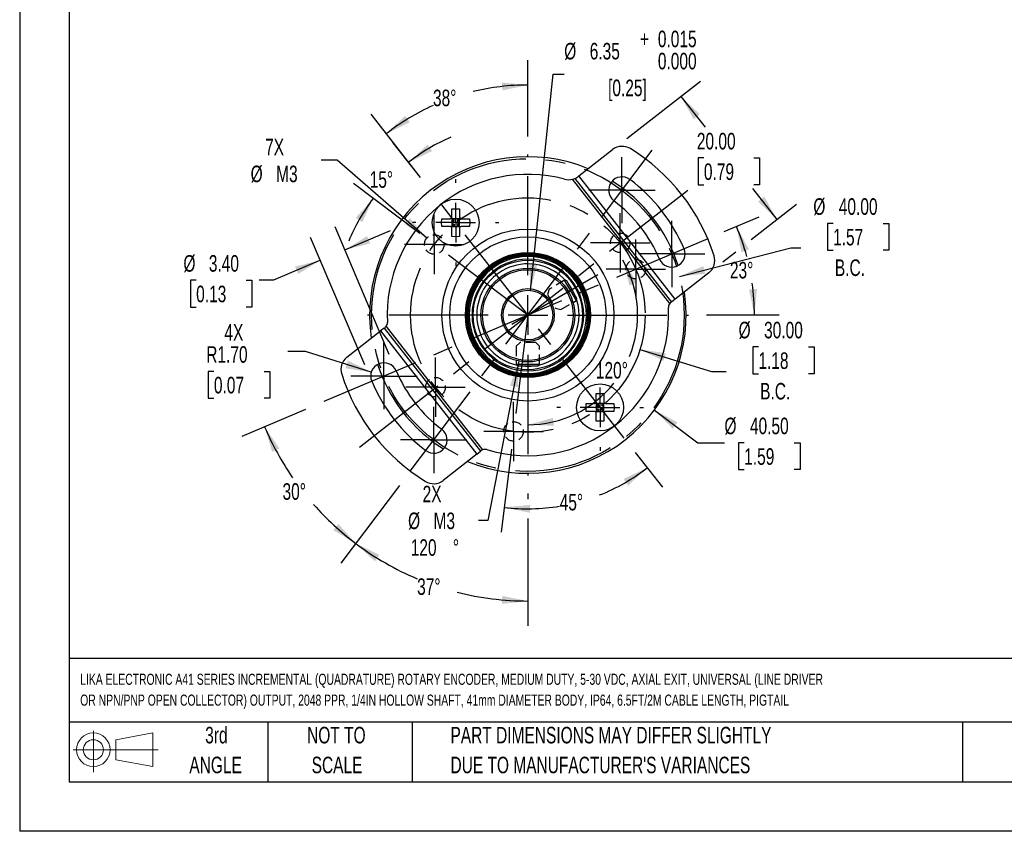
# Model space of a CAD drawing. Header units: millimetres. Extents: x 0 to 279, y 0 to 216.
# Tile 1 of 4: x 0 to 126, y 0 to 104. Entities that reach past the tile are written whole.
import ezdxf

# ---------------------------------------------------------------- set-up
doc = ezdxf.new("R2010")
doc.units = ezdxf.units.MM
doc.linetypes.add('CENTERX2', pattern=[20.32, 12.7, -2.54, 2.54, -2.54])
doc.linetypes.add('HIDDEN', pattern=[1.905, 1.27, -0.635])
for name, color, linetype in [('CENTER', 40, 'CENTERX2'), ('HIDDEN', 102, 'HIDDEN'), ('SLD-DEFPOINTS', 7, 'Continuous')]:
    doc.layers.add(name, color=color, linetype=linetype)
doc.layers.add('DIMENSIONS', color=140, linetype='Continuous', lineweight=25)
doc.layers.add('TEXT', color=140, linetype='Continuous', lineweight=25)
doc.styles.add('SLDTEXTSTYLE0', font='TXT', dxfattribs={"width": 0.7})
doc.dimstyles.new('SLDDIMSTYLE0', dxfattribs={"dimtxt": 2.158008, "dimasz": 3.302, "dimexe": 0, "dimexo": 0.0625, "dimgap": 0.539502, "dimtad": 0, "dimtih": 1, "dimtoh": 1, "dimrnd": 1e-09, "dimzin": 4, "dimdsep": 46, "dimtxsty": 'SLDTEXTSTYLE0', "dimsah": 1, "dimcen": 0, "dimadec": 0, "dimazin": 1, "dimtfac": 1, "dimtofl": 0, "dimtmove": 0, "dimatfit": 3, "dimfxl": 0, "dimfrac": 2, "dimtolj": 1, "dimtzin": 12, "dimarcsym": 0})
doc.dimstyles.new('SLDDIMSTYLE1', dxfattribs={"dimtxt": 2.158008, "dimasz": 3.302, "dimexe": 0, "dimexo": 0.0625, "dimgap": 0.539502, "dimtad": 0, "dimtih": 1, "dimtoh": 1, "dimdec": 4, "dimzin": 12, "dimdsep": 46, "dimtxsty": 'SLDTEXTSTYLE0', "dimsah": 1, "dimcen": 0.09, "dimadec": 0, "dimazin": 3, "dimtfac": 1, "dimtdec": 0, "dimtofl": 0, "dimtmove": 0, "dimatfit": 3, "dimfxl": 0, "dimfrac": 2, "dimtolj": 1, "dimtzin": 12, "dimarcsym": 0})
doc.dimstyles.new('SLDDIMSTYLE2', dxfattribs={"dimtxt": 2.158008, "dimasz": 3.302, "dimexe": 0, "dimexo": 0.0625, "dimgap": 0.539502, "dimtad": 0, "dimtih": 1, "dimtoh": 1, "dimrnd": 1e-09, "dimzin": 12, "dimdsep": 46, "dimtxsty": 'SLDTEXTSTYLE0', "dimsah": 1, "dimcen": 0, "dimadec": 0, "dimazin": 3, "dimtfac": 1, "dimtofl": 0, "dimtmove": 0, "dimatfit": 3, "dimfxl": 0, "dimfrac": 2, "dimtolj": 1, "dimtzin": 12, "dimarcsym": 0})
doc.dimstyles.new('SLDDIMSTYLE3', dxfattribs={"dimtxt": 2.158008, "dimasz": 3.302, "dimexe": 0, "dimexo": 0.0625, "dimgap": 0.539502, "dimtad": 0, "dimtih": 1, "dimtoh": 1, "dimrnd": 1e-09, "dimzin": 4, "dimdsep": 46, "dimtxsty": 'SLDTEXTSTYLE0', "dimsah": 1, "dimcen": 0, "dimadec": 0, "dimazin": 1, "dimtfac": 1, "dimtofl": 0, "dimtmove": 0, "dimatfit": 3, "dimfxl": 0, "dimfrac": 2, "dimtolj": 1, "dimtzin": 12, "dimarcsym": 0})
doc.dimstyles.new('SLDDIMSTYLE4', dxfattribs={"dimtxt": 2.158008, "dimasz": 3.302, "dimexe": 0, "dimexo": 0.0625, "dimgap": 0.539502, "dimtad": 0, "dimtih": 1, "dimtoh": 1, "dimrnd": 1e-09, "dimzin": 4, "dimdsep": 46, "dimtxsty": 'SLDTEXTSTYLE0', "dimsah": 1, "dimcen": 0.09, "dimadec": 0, "dimazin": 1, "dimtfac": 1, "dimtmove": 0, "dimatfit": 0, "dimfxl": 0, "dimfrac": 2, "dimtolj": 1, "dimtzin": 12, "dimarcsym": 0})
doc.dimstyles.new('SLDDIMSTYLE5', dxfattribs={"dimtxt": 2.158008, "dimasz": 3.302, "dimexe": 0, "dimexo": 0.0625, "dimgap": 0.539502, "dimtad": 0, "dimtih": 1, "dimtoh": 1, "dimrnd": 1e-09, "dimzin": 4, "dimdsep": 46, "dimtxsty": 'SLDTEXTSTYLE0', "dimsah": 1, "dimcen": 0.09, "dimadec": 0, "dimazin": 1, "dimtfac": 1, "dimtofl": 0, "dimtmove": 0, "dimatfit": 3, "dimfxl": 0, "dimfrac": 2, "dimtolj": 1, "dimtzin": 12, "dimarcsym": 0})
doc.dimstyles.new('SLDDIMSTYLE6', dxfattribs={"dimtxt": 2.158008, "dimasz": 3.302, "dimexe": 0, "dimexo": 0.0625, "dimgap": 0.539502, "dimtad": 0, "dimtih": 1, "dimtoh": 1, "dimrnd": 1e-09, "dimzin": 4, "dimdsep": 46, "dimtxsty": 'SLDTEXTSTYLE0', "dimsah": 1, "dimcen": 0, "dimadec": 0, "dimazin": 1, "dimtfac": 1, "dimtofl": 0, "dimtmove": 0, "dimatfit": 3, "dimfxl": 0, "dimfrac": 2, "dimtolj": 1, "dimtzin": 12, "dimarcsym": 0})
doc.dimstyles.new('SLDDIMSTYLE7', dxfattribs={"dimtxt": 2.158008, "dimasz": 3.302, "dimexe": 0, "dimexo": 0.0625, "dimgap": 0.539502, "dimtad": 0, "dimtih": 1, "dimtoh": 1, "dimrnd": 1e-09, "dimzin": 12, "dimdsep": 46, "dimtxsty": 'SLDTEXTSTYLE0', "dimsah": 1, "dimcen": 0, "dimadec": 0, "dimazin": 3, "dimtol": 1, "dimtp": 0.015, "dimtfac": 1, "dimtdec": 3, "dimtofl": 0, "dimtmove": 0, "dimatfit": 3, "dimfxl": 0, "dimfrac": 2, "dimtolj": 1, "dimtzin": 0, "dimarcsym": 0})
doc.dimstyles.new('SLDDIMSTYLE8', dxfattribs={"dimtxt": 2.158008, "dimasz": 3.302, "dimexe": 0, "dimexo": 0.0625, "dimgap": 0.539502, "dimtad": 0, "dimtih": 1, "dimtoh": 1, "dimrnd": 1e-09, "dimzin": 12, "dimdsep": 46, "dimtxsty": 'SLDTEXTSTYLE0', "dimsah": 1, "dimcen": 0, "dimadec": 0, "dimazin": 3, "dimtfac": 1, "dimtofl": 0, "dimtmove": 0, "dimatfit": 3, "dimfxl": 0, "dimfrac": 2, "dimtolj": 1, "dimtzin": 12, "dimarcsym": 0})

# ---------------------------------------------------------------- blocks, each defined once
blk = doc.blocks.new('Block11')
at = {"color": 7, "linetype": 'Continuous', "lineweight": 18}
for p, q in [((2.59, 5.31), (2.59, 0)), ((5.48, 4.17), (10.18, 5.03)), ((5.48, 1.6), (5.48, 4.17)), ((10.18, 5.03), (10.18, 0.73)), ((0, 2.88), (10.87, 2.88)), ((5.48, 1.6), (10.18, 0.73))]:
    blk.add_line(p, q, dxfattribs=at)
for radius in [2.15, 1.29]:
    blk.add_circle((2.59, 2.88), radius, dxfattribs=at)
blk = doc.blocks.new('Block12')
at = {"layer": 'SLD-DEFPOINTS'}
blk.add_blockref('Block11', (0, 0), dxfattribs=at)
blk = doc.blocks.new('SW_NOTE_0')
at = {"layer": 'TEXT', "color": 0, "linetype": 'CENTERX2', "lineweight": 18, "char_height": 1.41851, "attachment_point": 1, "style": 'SLDTEXTSTYLE0'}
for s, insert in [('LIKA ELECTRONIC A41 SERIES INCREMENTAL (QUADRATURE) ROTARY ENCODER, MEDIUM DUTY, 5-30 VDC, AXIAL EXIT, UNIVERSAL (LINE DRIVER', (0, 1.83)), ('OR NPN/PNP OPEN COLLECTOR) OUTPUT, 2048 PPR, 1/4IN HOLLOW SHAFT, 41mm DIAMETER BODY, IP64, 6.5FT/2M CABLE LENGTH, PIGTAIL', (0, -0.84))]:
    blk.add_mtext(s, dxfattribs=dict(at, insert=insert))
blk = doc.blocks.new('SW_NOTE_0_3')
at = {"layer": 'TEXT', "color": 0, "linetype": 'CENTERX2', "lineweight": 18, "char_height": 2.1167, "attachment_point": 1, "style": 'SLDTEXTSTYLE0'}
for s, insert in [('PART DIMENSIONS MAY DIFFER SLIGHTLY', (0, 2.73)), ("DUE TO MANUFACTURER'S VARIANCES", (0, -1.09))]:
    blk.add_mtext(s, dxfattribs=dict(at, insert=insert))
blk = doc.blocks.new('SW_NOTE_0_4')
at = {"layer": 'TEXT', "color": 0, "linetype": 'CENTERX2', "lineweight": 18, "char_height": 2.117, "attachment_point": 2, "style": 'SLDTEXTSTYLE0'}
for s, insert in [('NOT TO', (5.26, 2.73)), ('SCALE', (5.35, -1.09))]:
    blk.add_mtext(s, dxfattribs=dict(at, insert=insert))
blk = doc.blocks.new('SW_NOTE_0_5')
at = {"layer": 'TEXT', "color": 0, "linetype": 'CENTERX2', "lineweight": 18, "char_height": 2.117, "attachment_point": 2, "style": 'SLDTEXTSTYLE0'}
for s, insert in [('3rd', (2.32, 2.73)), ('ANGLE', (2.22, -1.09))]:
    blk.add_mtext(s, dxfattribs=dict(at, insert=insert))
blk = doc.blocks.new('_D')
at = {"layer": 'DIMENSIONS'}
for p, q in [((94.51, 61.97), (93.79, 61.97)), ((93.79, 61.97), (93.79, 58.54)), ((100.92, 61.97), (101.65, 61.97)), ((101.65, 61.97), (101.65, 58.54)), ((79.36, 61.65), (88.52, 58.84)), ((88.52, 58.84), (90.4, 58.84)), ((93.79, 58.54), (94.51, 58.54)), ((101.65, 58.54), (100.92, 58.54))]:
    blk.add_line(p, q, dxfattribs=at)
blk.add_solid([(79.36, 61.65), (82.37, 60.19), (82.67, 61.16)], dxfattribs=at)
at = {"layer": 'DIMENSIONS', "char_height": 2.117, "attachment_point": 1, "style": 'SLDTEXTSTYLE0'}
for s, insert in [('%%c', (91.98, 65.18)), ('30.00', (95.24, 65.18)), ('1.18', (94.51, 61.27)), ('B.C.', (94.74, 57.36))]:
    blk.add_mtext(s, dxfattribs=dict(at, insert=insert))
blk = doc.blocks.new('_D_1')
at = {"layer": 'DIMENSIONS'}
for p, q in [((48.59, 44.24), (41.09, 34.29)), ((65.02, 43.21), (65.02, 42.5)), ((65.02, 40), (65.02, 26.28))]:
    blk.add_line(p, q, dxfattribs=at)
for start, end in [(233, 247.2162), (255.679, 270)]:
    blk.add_arc((65.02, 66.05), 36.59, start, end, dxfattribs=at)
for points in [[(43, 36.82), (45.44, 34.54), (46.01, 35.37)], [(65.02, 29.45), (61.74, 30.11), (61.7, 29.1)]]:
    blk.add_solid(points, dxfattribs=at)
at = {"layer": 'DIMENSIONS', "insert": (50.85, 32.36), "char_height": 2.117, "attachment_point": 1, "style": 'SLDTEXTSTYLE0'}
blk.add_mtext('37°', dxfattribs=at)
blk = doc.blocks.new('_D_2')
at = {"layer": 'DIMENSIONS'}
for p, q in [((36.59, 53.98), (28.41, 50.51)), ((48.59, 44.24), (41.09, 34.29))]:
    blk.add_line(p, q, dxfattribs=at)
for start, end in [(203, 214.6663), (221.4929, 233)]:
    blk.add_arc((65.02, 66.05), 36.59, start, end, dxfattribs=at)
for points in [[(31.34, 51.75), (32.3, 48.55), (33.22, 48.99)], [(43, 36.82), (40.78, 39.32), (40.13, 38.53)]]:
    blk.add_solid(points, dxfattribs=at)
at = {"layer": 'DIMENSIONS', "insert": (33.63, 44.53), "char_height": 2.117, "attachment_point": 1, "style": 'SLDTEXTSTYLE0'}
blk.add_mtext('30°', dxfattribs=at)
blk = doc.blocks.new('_D_3')
at = {"layer": 'DIMENSIONS'}
for p, q in [((65.02, 88.89), (65.02, 98.64)), ((51.29, 83.62), (44.95, 91.73))]:
    blk.add_line(p, q, dxfattribs=at)
for start, end in [(90, 103.8025), (114.3658, 128)]:
    blk.add_arc((65.02, 66.05), 29.42, start, end, dxfattribs=at)
for points in [[(65.02, 95.47), (61.7, 95.79), (61.75, 94.78)], [(46.91, 89.23), (49.91, 90.7), (49.33, 91.53)]]:
    blk.add_solid(points, dxfattribs=at)
at = {"layer": 'DIMENSIONS', "insert": (52.88, 94.88), "char_height": 2.117, "attachment_point": 1, "style": 'SLDTEXTSTYLE0'}
blk.add_mtext('38°', dxfattribs=at)
blk = doc.blocks.new('_D_4')
at = {"layer": 'DIMENSIONS'}
for p, q in [((104.07, 77.77), (103.35, 77.77)), ((103.35, 77.77), (103.35, 74.34)), ((110.48, 77.77), (111.21, 77.77)), ((111.21, 77.77), (111.21, 74.34)), ((84.4, 70.99), (98.67, 74.64)), ((98.67, 74.64), (99.96, 74.64)), ((103.35, 74.34), (104.07, 74.34)), ((111.21, 74.34), (110.48, 74.34))]:
    blk.add_line(p, q, dxfattribs=at)
blk.add_solid([(84.4, 70.99), (87.72, 71.32), (87.47, 72.3)], dxfattribs=at)
at = {"layer": 'DIMENSIONS', "char_height": 2.117, "attachment_point": 1, "style": 'SLDTEXTSTYLE0'}
for s, insert in [('%%c', (101.54, 80.98)), ('40.00', (104.8, 80.98)), ('1.57', (104.07, 77.07)), ('B.C.', (104.3, 73.16))]:
    blk.add_mtext(s, dxfattribs=dict(at, insert=insert))
blk = doc.blocks.new('_D_5')
at = {"layer": 'DIMENSIONS'}
for p, q in [((40.6, 85.86), (38.57, 85.86)), ((52.1, 75.89), (40.6, 85.86))]:
    blk.add_line(p, q, dxfattribs=at)
blk.add_solid([(52.1, 75.89), (49.93, 78.44), (49.27, 77.67)], dxfattribs=at)
at = {"layer": 'DIMENSIONS', "char_height": 2.117, "attachment_point": 1, "style": 'SLDTEXTSTYLE0'}
for s, insert in [('7X', (31.4, 88.59)), ('%%c', (29.55, 85.16)), ('M3', (32.81, 85.16))]:
    blk.add_mtext(s, dxfattribs=dict(at, insert=insert))
blk = doc.blocks.new('_D_6')
at = {"layer": 'DIMENSIONS'}
for p, q in [((51.29, 83.62), (47.8, 88.08)), ((51.2, 76.46), (42.69, 82.88))]:
    blk.add_line(p, q, dxfattribs=at)
for start, end in [(113.4267, 128), (143, 157.5733)]:
    blk.add_arc((65.02, 66.05), 24.79, start, end, dxfattribs=at)
for points in [[(49.76, 85.58), (52.77, 87.02), (52.2, 87.86)], [(45.22, 80.97), (42.99, 78.48), (43.84, 77.92)]]:
    blk.add_solid(points, dxfattribs=at)
at = {"layer": 'DIMENSIONS', "insert": (44.78, 84.44), "char_height": 2.117, "attachment_point": 1, "style": 'SLDTEXTSTYLE0'}
blk.add_mtext('15°', dxfattribs=at)
blk = doc.blocks.new('_D_7')
at = {"layer": 'DIMENSIONS'}
for p, q in [((62.91, 48.87), (61.61, 38.29)), ((78.75, 48.47), (82.24, 44.01))]:
    blk.add_line(p, q, dxfattribs=at)
for start, end in [(291.7455, 308), (263, 279.4387)]:
    blk.add_arc((65.02, 66.05), 24.79, start, end, dxfattribs=at)
for points in [[(80.28, 46.51), (77.27, 45.07), (77.84, 44.23)], [(62, 41.44), (65.27, 40.75), (65.32, 41.76)]]:
    blk.add_solid(points, dxfattribs=at)
at = {"layer": 'DIMENSIONS', "insert": (69.09, 43.17), "char_height": 2.117, "attachment_point": 1, "style": 'SLDTEXTSTYLE0'}
blk.add_mtext('45°', dxfattribs=at)
blk = doc.blocks.new('_D_8')
at = {"layer": 'DIMENSIONS'}
for p, q in [((90.15, 76.71), (94.63, 78.61)), ((87.86, 66.05), (97.19, 66.05))]:
    blk.add_line(p, q, dxfattribs=at)
for start, end in [(14.9822, 23), (0, 8.0604)]:
    blk.add_arc((65.02, 66.05), 28.99, start, end, dxfattribs=at)
for points in [[(91.71, 77.37), (92.35, 74.09), (93.3, 74.44)], [(94.01, 66.05), (94.33, 69.37), (93.32, 69.31)]]:
    blk.add_solid(points, dxfattribs=at)
at = {"layer": 'DIMENSIONS', "insert": (90.87, 72.84), "char_height": 2.117, "attachment_point": 1, "style": 'SLDTEXTSTYLE0'}
blk.add_mtext('23°', dxfattribs=at)
blk = doc.blocks.new('_D_9')
at = {"layer": 'DIMENSIONS'}
for p, q in [((81.21, 53.88), (86.78, 49.7)), ((86.78, 49.7), (90.17, 49.7)), ((92.7, 49.7), (91.98, 49.7)), ((91.98, 49.7), (91.98, 46.27)), ((99.11, 49.7), (99.84, 49.7)), ((99.84, 49.7), (99.84, 46.27)), ((91.98, 46.27), (92.7, 46.27)), ((99.84, 46.27), (99.11, 46.27))]:
    blk.add_line(p, q, dxfattribs=at)
blk.add_solid([(81.21, 53.88), (83.55, 51.5), (84.16, 52.31)], dxfattribs=at)
at = {"layer": 'DIMENSIONS', "char_height": 2.117, "attachment_point": 1, "style": 'SLDTEXTSTYLE0'}
for s, insert in [('%%c', (90.17, 52.92)), ('40.50', (93.43, 52.92)), ('1.59', (92.7, 49))]:
    blk.add_mtext(s, dxfattribs=dict(at, insert=insert))
blk = doc.blocks.new('_D_10')
at = {"layer": 'DIMENSIONS'}
for p, q in [((47.28, 61.01), (40.36, 77.31)), ((41.6, 74.38), (47.45, 76.87)), ((44.15, 59.68), (37.23, 75.98)), ((38.47, 73.06), (32.46, 70.5)), ((22.58, 70.5), (21.85, 70.5)), ((21.85, 70.5), (21.85, 67.07)), ((28.99, 70.5), (29.71, 70.5)), ((29.71, 70.5), (29.71, 67.07)), ((32.46, 70.5), (30.62, 70.5)), ((21.85, 67.07), (22.58, 67.07)), ((29.71, 67.07), (28.99, 67.07))]:
    blk.add_line(p, q, dxfattribs=at)
for points in [[(41.6, 74.38), (44.84, 75.21), (44.44, 76.14)], [(38.47, 73.06), (35.23, 72.23), (35.63, 71.3)]]:
    blk.add_solid(points, dxfattribs=at)
at = {"layer": 'DIMENSIONS', "char_height": 2.117, "attachment_point": 1, "style": 'SLDTEXTSTYLE0'}
for s, insert in [('%%c', (20.95, 73.71)), ('3.40', (24.2, 73.71)), ('0.13', (22.58, 69.8))]:
    blk.add_mtext(s, dxfattribs=dict(at, insert=insert))
blk = doc.blocks.new('_D_11')
at = {"layer": 'DIMENSIONS'}
for p, q in [((77.67, 88.62), (87.09, 95.98)), ((84.59, 94.02), (87.69, 90.06)), ((87.54, 86.14), (86.81, 86.14)), ((86.81, 86.14), (86.81, 82.71)), ((93.95, 86.14), (94.67, 86.14)), ((94.67, 86.14), (94.67, 82.71)), ((86.81, 82.71), (87.54, 82.71)), ((96.9, 78.26), (93.8, 82.23)), ((94.67, 82.71), (93.95, 82.71)), ((93.61, 75.69), (99.4, 80.22)), ((89.98, 72.86), (91.64, 74.15))]:
    blk.add_line(p, q, dxfattribs=at)
for points in [[(84.59, 94.02), (86.22, 91.11), (87.02, 91.73)], [(96.9, 78.26), (95.27, 81.18), (94.47, 80.55)]]:
    blk.add_solid(points, dxfattribs=at)
at = {"layer": 'DIMENSIONS', "char_height": 2.117, "attachment_point": 1, "style": 'SLDTEXTSTYLE0'}
for s, insert in [('20.00', (86.64, 89.35)), ('0.79', (87.54, 85.44))]:
    blk.add_mtext(s, dxfattribs=dict(at, insert=insert))
blk = doc.blocks.new('_D_12')
at = {"layer": 'DIMENSIONS'}
for p, q in [((36.58, 61.37), (34.3, 61.37)), ((44.99, 58.74), (36.58, 61.37)), ((24.85, 58.84), (24.13, 58.84)), ((24.13, 58.84), (24.13, 55.41)), ((31.26, 58.84), (31.99, 58.84)), ((31.99, 58.84), (31.99, 55.41)), ((24.13, 55.41), (24.85, 55.41)), ((31.99, 55.41), (31.26, 55.41))]:
    blk.add_line(p, q, dxfattribs=at)
blk.add_solid([(44.99, 58.74), (41.99, 60.21), (41.68, 59.24)], dxfattribs=at)
at = {"layer": 'DIMENSIONS', "char_height": 2.117, "attachment_point": 1, "style": 'SLDTEXTSTYLE0'}
for s, insert in [('4X', (26.19, 64.88)), ('R1.70', (23.87, 62.06)), ('0.07', (24.85, 58.14))]:
    blk.add_mtext(s, dxfattribs=dict(at, insert=insert))
blk = doc.blocks.new('_D_13')
at = {"layer": 'DIMENSIONS'}
for p, q in [((65.35, 69.2), (68.27, 96.86)), ((68.27, 96.86), (69.67, 96.86))]:
    blk.add_line(p, q, dxfattribs=at)
blk.add_solid([(65.35, 69.2), (66.2, 72.43), (65.19, 72.54)], dxfattribs=at)
at = {"layer": 'DIMENSIONS', "attachment_point": 1, "style": 'SLDTEXTSTYLE0'}
for s, insert, char_height in [('+', (79.35, 102.42), 2.12), ('0.015', (81.65, 102.42), 2.117), ('%%c', (69.67, 100.86), 2.117), ('6.35', (72.93, 100.86), 2.117), ('0.000', (81.65, 99.59), 2.117), ('[0.25]', (75.28, 96.16), 2.117)]:
    blk.add_mtext(s, dxfattribs=dict(at, insert=insert, char_height=char_height))
blk = doc.blocks.new('_D_14')
at = {"layer": 'DIMENSIONS'}
for start, end in [(337.7994, 30), (270, 321.5268)]:
    blk.add_arc((65.02, 66.05), 14.04, start, end, dxfattribs=at)
for points in [[(77.18, 73.07), (78.02, 69.83), (78.96, 70.24)], [(65.02, 52.01), (68.36, 51.88), (68.24, 52.89)]]:
    blk.add_solid(points, dxfattribs=at)
at = {"layer": 'DIMENSIONS', "insert": (73.72, 60.04), "char_height": 2.117, "attachment_point": 1, "style": 'SLDTEXTSTYLE0'}
blk.add_mtext('120°', dxfattribs=at)
blk = doc.blocks.new('_D_15')
at = {"layer": 'DIMENSIONS'}
for p, q in [((63.87, 60.16), (59.91, 39.77)), ((59.91, 39.77), (58.71, 39.77))]:
    blk.add_line(p, q, dxfattribs=at)
blk.add_solid([(63.87, 60.16), (62.74, 57.01), (63.74, 56.82)], dxfattribs=at)
at = {"layer": 'DIMENSIONS', "char_height": 2.117, "attachment_point": 1, "style": 'SLDTEXTSTYLE0'}
for s, insert in [('2X', (51.55, 44.21)), ('%%c', (49.69, 40.78)), ('M3', (52.95, 40.78)), ('120', (50.03, 37.36)), ('%%d', (55.42, 37.36))]:
    blk.add_mtext(s, dxfattribs=dict(at, insert=insert))
blk = doc.blocks.new('SW_CENTERMARKSYMBOL_0')
at = {"layer": 'CENTER', "color": 0}
for p, q in [((0, 5.08), (0, 20.54)), ((0, 0), (0, 2.54)), ((-5.08, 0), (-20.54, 0)), ((0, 0), (-2.54, 0)), ((0, 0), (0, -2.54)), ((0, 0), (2.54, 0)), ((5.08, 0), (20.54, 0)), ((0, -5.08), (0, -20.54))]:
    blk.add_line(p, q, dxfattribs=at)
blk = doc.blocks.new('SW_CENTERMARKSYMBOL_1')
at = {"layer": 'CENTER', "color": 0}
for p, q in [((0, 5.08), (0, 5.54)), ((0, 0), (0, 2.54)), ((-5.08, 0), (-5.54, 0)), ((0, 0), (-2.54, 0)), ((0, 0), (0, -2.54)), ((0, 0), (2.54, 0)), ((5.08, 0), (5.54, 0)), ((0, -5.08), (0, -5.54))]:
    blk.add_line(p, q, dxfattribs=at)
blk = doc.blocks.new('SW_CENTERMARKSYMBOL_2')
at = {"layer": 'CENTER', "color": 0}
for p, q in [((0, 5.08), (0, 5.54)), ((0, 0), (0, 2.54)), ((-5.08, 0), (-5.54, 0)), ((0, 0), (-2.54, 0)), ((0, 0), (0, -2.54)), ((0, 0), (2.54, 0)), ((5.08, 0), (5.54, 0)), ((0, -5.08), (0, -5.54))]:
    blk.add_line(p, q, dxfattribs=at)
blk = doc.blocks.new('SW_CENTERMARKSYMBOL_3')
at = {"layer": 'CENTER', "color": 0}
for p, q in [((0, 2.54), (0, 4.24)), ((0, 0), (0, 2.54)), ((-2.54, 0), (-4.24, 0)), ((0, 0), (-2.54, 0)), ((0, 0), (0, -2.54)), ((0, 0), (2.54, 0)), ((2.54, 0), (4.24, 0)), ((0, -2.54), (0, -4.24))]:
    blk.add_line(p, q, dxfattribs=at)
blk = doc.blocks.new('SW_CENTERMARKSYMBOL_4')
at = {"layer": 'CENTER', "color": 0}
for p, q in [((0, 2.54), (0, 4.24)), ((0, 0), (0, 2.54)), ((-2.54, 0), (-4.24, 0)), ((0, 0), (-2.54, 0)), ((0, 0), (0, -2.54)), ((0, 0), (2.54, 0)), ((2.54, 0), (4.24, 0)), ((0, -2.54), (0, -4.24))]:
    blk.add_line(p, q, dxfattribs=at)
blk = doc.blocks.new('SW_CENTERMARKSYMBOL_5')
at = {"layer": 'CENTER', "color": 0}
for p, q in [((0, 2.54), (0, 4.24)), ((0, 0), (0, 2.54)), ((-2.54, 0), (-4.24, 0)), ((0, 0), (-2.54, 0)), ((0, 0), (0, -2.54)), ((0, 0), (2.54, 0)), ((2.54, 0), (4.24, 0)), ((0, -2.54), (0, -4.24))]:
    blk.add_line(p, q, dxfattribs=at)
blk = doc.blocks.new('SW_CENTERMARKSYMBOL_6')
at = {"layer": 'CENTER', "color": 0}
for p, q in [((0, 2.54), (0, 4.24)), ((0, 0), (0, 2.54)), ((-2.54, 0), (-4.24, 0)), ((0, 0), (-2.54, 0)), ((0, 0), (0, -2.54)), ((0, 0), (2.54, 0)), ((2.54, 0), (4.24, 0)), ((0, -2.54), (0, -4.24))]:
    blk.add_line(p, q, dxfattribs=at)
blk = doc.blocks.new('SW_CENTERMARKSYMBOL_7')
at = {"layer": 'CENTER', "color": 0}
for p, q in [((0, 2.54), (0, 3.79)), ((0, 0), (0, 2.54)), ((-2.54, 0), (-3.79, 0)), ((0, 0), (-2.54, 0)), ((0, 0), (0, -2.54)), ((0, 0), (2.54, 0)), ((2.54, 0), (3.79, 0)), ((0, -2.54), (0, -3.79))]:
    blk.add_line(p, q, dxfattribs=at)
blk = doc.blocks.new('SW_CENTERMARKSYMBOL_8')
at = {"layer": 'CENTER', "color": 0}
for p, q in [((0, 2.54), (0, 3.79)), ((0, 0), (0, 2.54)), ((-2.54, 0), (-3.79, 0)), ((0, 0), (-2.54, 0)), ((0, 0), (0, -2.54)), ((0, 0), (2.54, 0)), ((2.54, 0), (3.79, 0)), ((0, -2.54), (0, -3.79))]:
    blk.add_line(p, q, dxfattribs=at)
blk = doc.blocks.new('SW_CENTERMARKSYMBOL_9')
at = {"layer": 'CENTER', "color": 0}
for p, q in [((0, 2.54), (0, 3.79)), ((0, 0), (0, 2.54)), ((-2.54, 0), (-3.79, 0)), ((0, 0), (-2.54, 0)), ((0, 0), (0, -2.54)), ((0, 0), (2.54, 0)), ((2.54, 0), (3.79, 0)), ((0, -2.54), (0, -3.79))]:
    blk.add_line(p, q, dxfattribs=at)
blk = doc.blocks.new('SW_CENTERMARKSYMBOL_10')
at = {"layer": 'CENTER', "color": 0}
for p, q in [((0, 2.54), (0, 3.79)), ((0, 0), (0, 2.54)), ((-2.54, 0), (-3.79, 0)), ((0, 0), (-2.54, 0)), ((0, 0), (0, -2.54)), ((0, 0), (2.54, 0)), ((2.54, 0), (3.79, 0)), ((0, -2.54), (0, -3.79))]:
    blk.add_line(p, q, dxfattribs=at)
blk = doc.blocks.new('SW_CENTERMARKSYMBOL_11')
at = {"layer": 'CENTER', "color": 0}
for p, q in [((0, 2.54), (0, 3.79)), ((0, 0), (0, 2.54)), ((-2.54, 0), (-3.79, 0)), ((0, 0), (-2.54, 0)), ((0, 0), (0, -2.54)), ((0, 0), (2.54, 0)), ((2.54, 0), (3.79, 0)), ((0, -2.54), (0, -3.79))]:
    blk.add_line(p, q, dxfattribs=at)

msp = doc.modelspace()

# ---------------------------------------------------------------- linework, layer by layer
at = {"color": 7, "linetype": 'Continuous'}
for p in [(0.00247, 215.90267), (279.40247, 0.00267)]:
    msp.add_line(p, (0.00247, 0.00267), dxfattribs=at)
for p, q in [((71.5507, 83.83793), (75.85628, 87.20182)), ((83.16566, 67.50962), (70.7387, 83.41541)), ((71.0388, 83.51858), (83.39113, 67.70832)), ((71.4719, 83.77637), (71.5507, 83.83793)), ((83.86393, 68.07772), (71.5507, 83.83793)), ((55.28542, 79.64106), (56.28542, 79.64106)), ((55.28542, 78.56584), (55.28542, 79.64106)), ((56.28542, 79.64106), (56.28542, 78.56584)), ((54.0102, 78.36584), (55.08542, 78.36584)), ((55.28542, 78.36584), (55.22684, 78.42442)), ((56.28542, 78.36584), (55.28542, 78.36584)), ((55.28542, 78.36584), (55.28542, 77.36584)), ((55.57305, 78.07821), (55.28542, 78.36584)), ((55.57305, 78.07821), (55.57305, 78.36584)), ((56.28542, 78.36584), (55.99779, 78.07821)), ((55.99779, 78.36584), (55.99779, 78.07821)), ((56.344, 78.42442), (56.28542, 78.36584)), ((56.28542, 77.36584), (56.28542, 78.36584)), ((56.48542, 78.36584), (57.56064, 78.36584)), ((55.08542, 77.36584), (54.0102, 77.36584)), ((55.28542, 77.36584), (55.22684, 77.30726)), ((55.28542, 78.07821), (55.57305, 78.07821)), ((55.28542, 77.36584), (55.57305, 77.65347)), ((55.57305, 77.65347), (55.28542, 77.65347)), ((55.28542, 77.36584), (56.28542, 77.36584)), ((55.28542, 76.09062), (55.28542, 77.16584)), ((55.57305, 77.65347), (55.57305, 77.36584)), ((55.99779, 78.07821), (56.28542, 78.07821)), ((55.99779, 77.65347), (56.28542, 77.36584)), ((56.28542, 77.65347), (55.99779, 77.65347)), ((55.99779, 77.65347), (55.99779, 77.36584)), ((56.344, 77.30726), (56.28542, 77.36584)), ((56.28542, 77.16584), (56.28542, 76.09062)), ((57.56064, 77.36584), (56.48542, 77.36584)), ((88.16951, 71.44161), (83.86393, 68.07772)), ((69.72631, 70.49471), (69.3015, 70.24945)), ((69.99951, 70.42151), (69.72631, 70.49471)), ((71.22631, 67.89664), (69.72631, 70.49471)), ((71.29951, 68.16984), (69.99951, 70.42151)), ((71.22631, 67.89664), (71.29951, 68.16984)), ((83.86393, 68.07772), (83.39113, 67.70832)), ((57.33199, 66.89249), (57.28035, 66.04568)), ((70.8015, 67.65138), (71.22631, 67.89664)), ((83.39113, 67.70832), (83.28261, 67.62354)), ((72.75573, 65.96997), (72.76035, 66.04568)), ((46.64956, 64.38303), (46.17676, 64.01363)), ((46.64956, 64.38303), (46.75808, 64.46781)), ((46.64956, 64.38303), (58.96279, 48.62282)), ((46.87503, 64.58173), (59.21014, 48.79351)), ((41.87118, 60.64975), (46.17676, 64.01363)), ((46.17676, 64.01363), (58.48999, 48.25342)), ((63.52035, 60.23619), (63.52035, 59.74568)), ((63.52035, 59.74568), (63.72035, 59.54568)), ((63.52035, 59.74568), (66.52035, 59.74568)), ((63.72035, 59.54568), (66.32035, 59.54568)), ((66.32035, 59.54568), (66.52035, 59.74568)), ((66.52035, 59.74568), (66.52035, 60.23619)), ((73.75527, 56.00074), (74.75527, 56.00074)), ((73.75527, 54.92552), (73.75527, 56.00074)), ((74.75527, 56.00074), (74.75527, 54.92552)), ((72.48005, 54.72552), (73.55527, 54.72552)), ((73.75527, 54.72552), (73.69669, 54.78409)), ((74.75527, 54.72552), (73.75527, 54.72552)), ((73.75527, 54.72552), (73.75527, 53.72552)), ((74.0429, 54.43789), (73.75527, 54.72552)), ((73.75527, 54.43789), (74.0429, 54.43789)), ((74.0429, 54.43789), (74.0429, 54.72552)), ((74.75527, 54.72552), (74.46764, 54.43789)), ((74.46764, 54.72552), (74.46764, 54.43789)), ((74.46764, 54.43789), (74.75527, 54.43789)), ((74.81385, 54.78409), (74.75527, 54.72552)), ((74.75527, 53.72552), (74.75527, 54.72552)), ((74.95527, 54.72552), (76.03049, 54.72552)), ((73.55527, 53.72552), (72.48005, 53.72552)), ((73.75527, 53.72552), (73.69669, 53.66694)), ((74.0429, 54.01315), (73.75527, 54.01315)), ((73.75527, 53.72552), (74.0429, 54.01315)), ((73.75527, 53.72552), (74.75527, 53.72552)), ((73.75527, 52.45029), (73.75527, 53.52552)), ((74.0429, 54.01315), (74.0429, 53.72552)), ((74.46764, 54.01315), (74.46764, 53.72552)), ((74.46764, 54.01315), (74.75527, 53.72552)), ((74.75527, 54.01315), (74.46764, 54.01315)), ((74.81385, 53.66694), (74.75527, 53.72552)), ((74.75527, 53.52552), (74.75527, 52.45029)), ((76.03049, 53.72552), (74.95527, 53.72552)), ((74.75527, 52.45029), (73.75527, 52.45029)), ((58.48999, 48.25342), (54.18441, 44.88953)), ((58.48999, 48.25342), (58.96279, 48.62282)), ((59.07131, 48.7076), (58.96279, 48.62282))]:
    msp.add_line(p, q)
at = {"flags": 128}
for points in [[(54.0102, 77.36584), (53.98797, 77.86584), (54.0102, 78.36584)], [(57.56064, 78.36584), (57.58287, 77.86584), (57.56064, 77.36584)], [(56.28542, 76.09062), (55.7888, 76.06839), (55.28542, 76.09062)], [(83.28261, 67.62354), (83.21695, 67.56577), (83.16566, 67.50962)], [(57.28035, 66.04568), (57.33777, 65.10423), (57.49756, 64.24925)], [(46.75808, 64.46781), (46.82374, 64.52559), (46.87503, 64.58173)], [(72.48005, 53.72552), (72.45782, 54.22552), (72.48005, 54.72552)], [(76.03049, 54.72552), (76.05272, 54.22552), (76.03049, 53.72552)], [(59.21014, 48.79351), (59.12778, 48.74766), (59.07131, 48.7076)]]:
    msp.add_lwpolyline(points, dxfattribs=at)
for centre, radius in [((55.78542, 77.86584), 3), ((65.02035, 66.04568), 11), ((65.02035, 66.04568), 10), ((65.02035, 66.04568), 8), ((65.02035, 66.04568), 7.9), ((65.02035, 66.04568), 7.77), ((65.02035, 66.04568), 7.64), ((65.02035, 66.04568), 7.00196), ((65.02035, 66.04568), 6), ((65.02035, 66.04568), 5.8), ((65.02035, 66.04568), 3.375), ((65.02035, 66.04568), 3.175), ((74.25527, 54.22552), 3)]:
    msp.add_circle(centre, radius)
for centre, radius, start, end in [((77.08761, 85.6258), 2, 58.3544064, 128), ((65.02035, 66.04568), 25, 17.6455936, 58.3544064), ((65.02035, 66.04568), 20.25, 67.5924417, 188.4075583), ((65.02035, 66.04568), 18, 74.8698976, 183.0170021), ((70.24058, 85.35239), 2, 254.8698976, 284.4218215), ((70.24058, 85.35239), 2, 284.4218215, 293.5224878), ((70.24058, 85.35239), 2, 293.5224878, 308), ((77.05665, 82.01839), 1.7, 53, 233), ((65.02035, 66.04568), 20.25, 18.2112425, 57.7887575), ((65.02035, 66.04568), 21.7, 23, 53), ((65.02035, 66.04568), 18.3, 23, 53), ((55.08542, 78.56584), 0.2, 270, 0), ((56.48542, 78.56584), 0.2, 180, 270), ((55.08542, 77.16584), 0.2, 360, 90), ((56.48542, 77.16584), 0.2, 90, 180), ((83.43044, 73.8603), 1.7, 203, 23), ((65.02035, 66.04568), 7.81, 0, 180), ((65.02035, 66.04568), 7.7, 0, 180), ((65.02035, 66.04568), 7.49, 0, 180), ((65.02035, 66.04568), 7.14728, 0, 180), ((86.93819, 73.01763), 2, 308, 17.6455936), ((65.02035, 66.04568), 6.54764, 42.3895147, 180), ((65.02035, 66.04568), 6.54764, 23.0838586, 36.9161414), ((65.02035, 66.04568), 20.25, 247.5924417, 8.4075583), ((65.02035, 66.04568), 6.54764, 282.3895147, 17.6104853), ((65.02035, 66.04568), 18, 252.9829979, 3.0170021), ((83.74436, 67.03253), 0.75, 140.4970097, 183.0170021), ((65.02035, 66.04568), 7.81, 180, 0), ((65.02035, 66.04568), 7.7, 180, 0), ((65.02035, 66.04568), 7.49, 180, 0), ((65.02035, 66.04568), 7.14728, 180, 0), ((65.02035, 66.04568), 6.54764, 180, 257.6104853), ((46.29633, 65.05882), 0.75, 320.4970097, 3.0170021), ((43.1025, 59.07373), 2, 128, 197.6455936), ((46.61025, 58.23105), 1.7, 23, 203), ((65.02035, 66.04568), 20.25, 198.2112425, 225), ((65.02035, 66.04568), 6.54764, 263.0838586, 277.2178107), ((65.02035, 66.04568), 25, 197.6455936, 238.3544064), ((65.02035, 66.04568), 18.3, 203, 233), ((65.02035, 66.04568), 21.7, 203, 233), ((73.55527, 54.92552), 0.2, 270, 360), ((74.95527, 54.92552), 0.2, 180, 270), ((73.55527, 53.52552), 0.2, 0, 90), ((74.95527, 53.52552), 0.2, 90, 180), ((65.02035, 66.04568), 20.25, 225, 237.7887575), ((52.98404, 50.07297), 1.7, 233, 53), ((59.53306, 48.11659), 0.75, 72.9829979, 115.5029903), ((52.95308, 46.46555), 2, 238.3544064, 308)]:
    msp.add_arc(centre, radius, start, end)
at = {"color": 179, "linetype": 'Continuous', "lineweight": 18}
msp.add_arc((65.02035, 66.04568), 25, 197.6455936, 238.3544064, dxfattribs=at)
at = {"layer": 'CENTER'}
for p, q in [((49.97497, 46.07979), (80.91643, 87.14049)), ((43.48663, 49.13606), (86.55116, 82.87119)), ((77.33357, 50.28546), (52.70712, 81.80589)), ((88.03297, 75.81396), (38.7041, 54.87509)), ((65.02035, 66.04568), (53.04081, 75.0729)), ((62.98519, 64.87068), (75.97557, 72.37068)), ((65.02035, 66.04568), (63.19231, 51.15748))]:
    msp.add_line(p, q, dxfattribs=at)
for radius in [20, 15]:
    msp.add_circle((65.02035, 66.04568), radius, dxfattribs=at)
at = {"layer": 'HIDDEN'}
for p, q in [((67.73445, 69.34471), (67.55143, 68.6617)), ((69.72631, 70.49471), (67.73445, 69.34471)), ((67.55143, 68.6617), (68.55143, 66.92965)), ((68.55143, 66.92965), (69.23445, 66.74664)), ((69.23445, 66.74664), (71.22631, 67.89664)), ((64.02035, 62.54568), (63.52035, 62.04568)), ((63.52035, 62.04568), (63.52035, 59.74568)), ((66.02035, 62.54568), (64.02035, 62.54568)), ((66.52035, 62.04568), (66.02035, 62.54568)), ((66.52035, 59.74568), (66.52035, 62.04568))]:
    msp.add_line(p, q, dxfattribs=at)
for centre in [(53.04081, 75.0729), (76.84051, 75.2806), (78.82792, 71.90664), (53.20018, 56.81075), (63.19231, 51.15748)]:
    msp.add_circle(centre, 1.25, dxfattribs=at)
at = {"layer": 'TEXT'}
for p, q in [((6.35, 209.55), (6.35, 6.35)), ((273.05, 22.12611), (6.35, 22.12611)), ((273.05, 13.97), (6.35, 13.97)), ((31.75, 13.97), (31.75, 6.35)), ((50.21163, 13.97), (50.21163, 6.35)), ((120.64648, 13.97), (120.64648, 6.35)), ((6.35, 6.35), (273.05, 6.35))]:
    msp.add_line(p, q, dxfattribs=at)

# ---------------------------------------------------------------- block references
at = {"layer": 'CENTER'}
for name, p in [('SW_CENTERMARKSYMBOL_0', (65.02035, 66.04568)), ('SW_CENTERMARKSYMBOL_3', (77.05665, 82.01839)), ('SW_CENTERMARKSYMBOL_1', (55.78542, 77.86584)), ('SW_CENTERMARKSYMBOL_9', (53.04081, 75.0729)), ('SW_CENTERMARKSYMBOL_7', (76.84051, 75.2806)), ('SW_CENTERMARKSYMBOL_4', (83.43044, 73.8603)), ('SW_CENTERMARKSYMBOL_8', (78.82792, 71.90664)), ('SW_CENTERMARKSYMBOL_5', (46.61025, 58.23105)), ('SW_CENTERMARKSYMBOL_10', (53.20018, 56.81075)), ('SW_CENTERMARKSYMBOL_2', (74.25527, 54.22552)), ('SW_CENTERMARKSYMBOL_6', (52.98404, 50.07297)), ('SW_CENTERMARKSYMBOL_11', (63.19231, 51.15748))]:
    msp.add_blockref(name, p, dxfattribs=at)
at = {"layer": 'SLD-DEFPOINTS'}
msp.add_blockref('Block12', (6.83794, 7.55386), dxfattribs=at)
at = {"layer": 'TEXT', "linetype": 'CENTERX2', "lineweight": 18}
for name, p in [('SW_NOTE_0', (7.74777, 18.331)), ('SW_NOTE_0_5', (22.84735, 10.63547)), ('SW_NOTE_0_4', (35.25718, 10.63547)), ('SW_NOTE_0_3', (55.11928, 10.63547))]:
    msp.add_blockref(name, p, dxfattribs=at)

# ---------------------------------------------------------------- dimensions: what is measured, and where the dimension line sits
at = {"layer": 'DIMENSIONS'}
for p1, p2, text, dimstyle, picture, middle in [((64.68758, 62.88816), (65.35311, 69.20319), '<>\\P[0.25]', 'SLDDIMSTYLE7', '_D_13', (79.76804, 97.97253)), ((53.98514, 74.25391), (52.09648, 75.89189), '7X\\P%%cM3', 'SLDDIMSTYLE2', '_D_5', (33.26693, 85.86467)), ((45.64236, 61.09658), (84.39833, 70.99478), '<>\\PB.C.', 'SLDDIMSTYLE0', '_D_4', (107.27718, 76.05799)), ((50.68, 70.44505), (79.36069, 61.6463), '<>\\PB.C.', 'SLDDIMSTYLE0', '_D', (97.71646, 60.25474))]:
    dim = msp.add_diameter_dim_2p(p1=p1, p2=p2, text=text, dimstyle=dimstyle, dxfattribs=at)
    dim.commit()
    dim.dimension.update_dxf_attribs({"geometry": picture, "text_midpoint": middle, "dimtype": 163})
for base, line1, line2, picture, middle in [((61.48493, 95.2555), ((65.02035, 86.58568), (65.02035, 45.50568)), ((77.33357, 50.28546), (52.70712, 81.80589)), '_D_3', (55.44115, 93.86567)), ((52.35841, 87.35951), ((52.70712, 81.80589), (77.33357, 50.28546)), ((53.04081, 75.0729), (65.02035, 66.04568)), '_D_6', (47.338, 83.42207)), ((32.96508, 48.39899), ((88.03297, 75.81396), (38.7041, 54.87509)), ((49.97497, 46.07979), (80.91643, 87.14049)), '_D_2', (36.18577, 43.51764)), ((46.78436, 34.32196), ((49.97497, 46.07979), (80.91643, 87.14049)), ((65.02035, 86.58568), (65.02035, 45.50568)), '_D_1', (53.40966, 31.34499)), ((71.12262, 53.40189), ((75.97557, 72.37068), (62.98519, 64.87068)), ((65.02035, 45.50568), (65.02035, 86.58568)), '_D_14', (77.17877, 59.026)), ((65.5479, 41.26008), ((65.02035, 66.04568), (63.19231, 51.15748)), ((77.33357, 50.28546), (52.70712, 81.80589)), '_D_7', (71.64551, 42.15611)), ((93.94061, 68.0833), ((85.56035, 66.04568), (44.48035, 66.04568)), ((88.03297, 75.81396), (38.7041, 54.87509)), '_D_8', (93.43028, 71.82574))]:
    dim = msp.add_angular_dim_2l(base=base, line1=line1, line2=line2, dimstyle='SLDDIMSTYLE1', dxfattribs=at)
    dim.commit()
    dim.dimension.update_dxf_attribs({"geometry": picture, "text_midpoint": middle, "dimtype": 162})
dim = msp.add_linear_dim(base=(96.90035, 78.26288), p1=(75.85628, 87.20182), p2=(88.16951, 71.44161), angle=308, dimstyle='SLDDIMSTYLE5', dxfattribs=at)
dim.commit()
dim.dimension.update_dxf_attribs({"geometry": '_D_11', "text_midpoint": (90.74373, 86.14299), "dimtype": 160})
dim = msp.add_diameter_dim_2p(p1=(48.82862, 78.20671), p2=(81.21207, 53.88465), dimstyle='SLDDIMSTYLE3', dxfattribs=at)
dim.commit()
dim.dimension.update_dxf_attribs({"geometry": '_D_9', "text_midpoint": (95.90796, 49.70385), "dimtype": 163})
dim = msp.add_linear_dim(base=(38.47084, 73.05549), p1=(48.17511, 58.8953), p2=(45.04539, 57.56681), angle=23, text='%%c<>', dimstyle='SLDDIMSTYLE4', dxfattribs=at)
dim.commit()
dim.dimension.update_dxf_attribs({"geometry": '_D_10', "text_midpoint": (32.45601, 70.50235), "dimtype": 160})
dim = msp.add_diameter_dim_2p(p1=(66.16646, 71.93519), p2=(63.87423, 60.15616), text='2X\\P%%cM3\\P120%%d', dimstyle='SLDDIMSTYLE8', override={"dimpost": '<>'}, dxfattribs=at)
dim.commit()
dim.dimension.update_dxf_attribs({"geometry": '_D_15', "text_midpoint": (53.40966, 39.77127), "dimtype": 163})
dim = msp.add_radius_dim(center=(46.61025, 58.23105), mpoint=(44.98782, 58.73872), text='4X\\P<>', dimstyle='SLDDIMSTYLE6', dxfattribs=at)
dim.commit()
dim.dimension.update_dxf_attribs({"geometry": '_D_12', "text_midpoint": (28.05696, 60.25474), "dimtype": 164})

doc.saveas('drawing.dxf')
